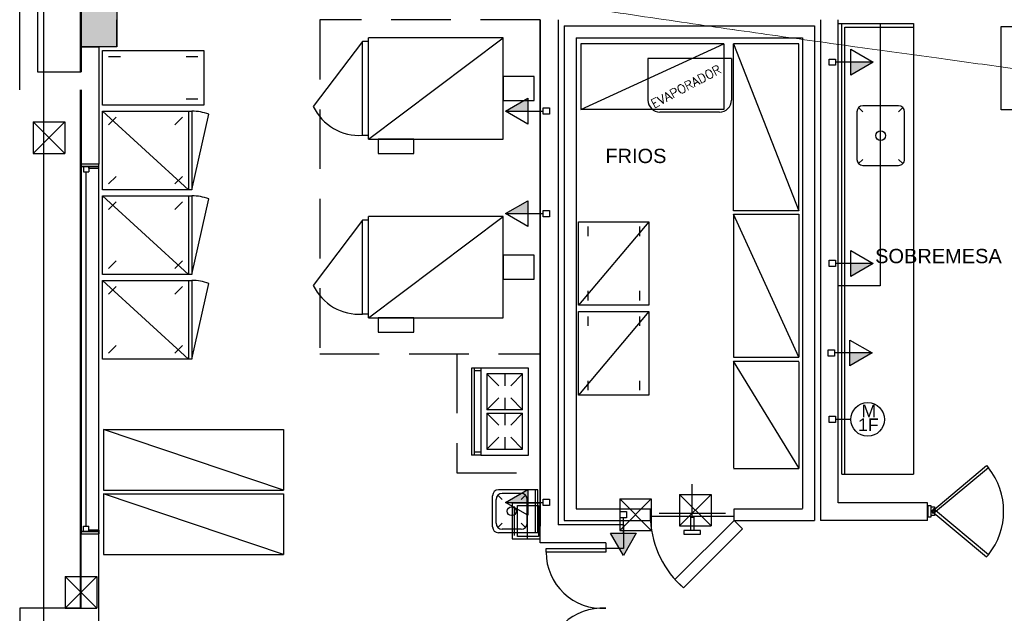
# Model space of a CAD drawing. Header units: millimetres. Extents: x 15 to 133, y 12 to 160.
# Tile 36 of 92: x 18.55 to 26.81, y 62.66 to 67.64. Entities that reach past the tile are written whole.
import ezdxf

# ---------------------------------------------------------------- set-up
doc = ezdxf.new("R2010")
doc.units = ezdxf.units.MM
doc.header["$MEASUREMENT"] = 0
doc.linetypes.add('Dashed', pattern=[0.75, 0.5, -0.25])
for name, color, linetype, lineweight in [('Eletroduto - Marco Polo', 6, 'Continuous', 9), ('Layout - Marco Polo', 252, 'Continuous', 25), ('Textos - Marco Polo', 143, 'Continuous', 25)]:
    doc.layers.add(name, color=color, linetype=linetype, lineweight=lineweight)
doc.layers.add('Parede - Marco Polo', color=7, linetype='Continuous')
doc.styles.add('Arial', font='arial.ttf')
doc.styles.add('romans', font='romans')

msp = doc.modelspace()

# ---------------------------------------------------------------- hatches: boundary and pattern name
at = {"layer": 'Layout - Marco Polo', "linetype": 'Continuous'}
for points in [[(25.5216, 67.285), (25.7092, 67.285), (25.5217, 67.1768)], [(22.8126, 66.8743), (22.6251, 66.8743), (22.8126, 66.9826)], [(22.8126, 66.0142), (22.6251, 66.0142), (22.8126, 66.1225)], [(25.5225, 65.5965), (25.71, 65.5965), (25.5225, 65.4882)], [(25.513, 64.8459), (25.7005, 64.8459), (25.513, 64.7377)], [(22.8126, 63.592), (22.6251, 63.592), (22.8126, 63.7003)], [(23.5063, 63.3346), (23.6145, 63.1471), (23.7228, 63.3346)]]:
    msp.add_hatch(color=256, dxfattribs=at).paths.add_polyline_path(points)
at = {"layer": 'Parede - Marco Polo', "linetype": 'Continuous'}
msp.add_hatch(color=256, dxfattribs=at).paths.add_polyline_path([(19.0662, 67.4137), (19.3662, 67.4137), (19.3662, 67.7932), (19.0662, 67.7937), (19.0662, 67.4137)])

# ---------------------------------------------------------------- linework, layer by layer
at = {"layer": 'Eletroduto - Marco Polo', "linetype": 'Continuous'}
for points in [[(40.4468, 60.5197), (39.5413, 61.1809), (38.699, 61.7922), (37.9156, 62.3559), (37.1867, 62.8743), (36.5082, 63.3495), (35.8756, 63.7838), (35.2846, 64.1795), (34.731, 64.5387), (34.2104, 64.8637), (33.7186, 65.1568), (33.2511, 65.4201), (32.8038, 65.6559), (32.3723, 65.8665), (31.9523, 66.054), (31.5394, 66.2207), (31.1294, 66.3689), (30.718, 66.5007), (30.3009, 66.6184), (29.8737, 66.7242), (29.4321, 66.8204), (28.9719, 66.9092), (28.4887, 66.9929), (27.9782, 67.0736), (27.4361, 67.1535), (26.8581, 67.235), (26.2399, 67.3203), (25.5771, 67.4116), (24.8656, 67.5111), (24.1009, 67.621), (23.2787, 67.7437)], [(40.4467, 60.5197), (39.5412, 61.1809), (38.6989, 61.7922), (37.9155, 62.3559), (37.1867, 62.8743), (36.5081, 63.3495), (35.8755, 63.7838), (35.2846, 64.1795), (34.731, 64.5387), (34.2104, 64.8637), (33.7185, 65.1568), (33.2511, 65.4201), (32.8038, 65.6559), (32.3723, 65.8665), (31.9522, 66.054), (31.5394, 66.2207), (31.1294, 66.3689), (30.718, 66.5007), (30.3008, 66.6184), (29.8736, 66.7242), (29.4321, 66.8204), (28.9718, 66.9092), (28.4886, 66.9929), (27.9781, 67.0736), (27.436, 67.1535), (26.858, 67.235), (26.2398, 67.3203), (25.5771, 67.4116), (24.8655, 67.5111), (24.1008, 67.621), (23.2787, 67.7437)]]:
    msp.add_spline(points, degree=3, dxfattribs=at)
at = {"layer": 'Layout - Marco Polo'}
for p, q in [((18.7512, 94.6163), (18.7512, 50.9537)), ((22.9172, 67.6392), (22.9172, 63.3932)), ((23.1172, 67.5892), (23.1172, 63.4392)), ((23.1172, 67.5892), (25.2171, 67.5892)), ((25.2171, 67.5892), (25.2171, 63.4392)), ((25.4471, 63.8292), (25.4471, 67.6092)), ((25.4471, 67.6092), (26.0471, 67.6092)), ((25.4726, 63.8292), (25.4726, 67.5792)), ((25.4726, 67.5792), (26.0471, 67.5792)), ((26.0471, 67.6092), (26.0471, 63.8292)), ((21.4772, 66.6392), (21.4772, 67.4892)), ((21.4772, 66.6392), (22.6072, 67.4892)), ((22.6072, 67.4892), (21.4772, 67.4892)), ((22.6072, 66.6392), (22.6072, 67.4892)), ((23.2172, 67.4892), (23.2172, 63.5392)), ((23.2172, 67.4892), (25.1171, 67.4892)), ((25.1171, 67.4892), (25.1171, 63.5397)), ((21.4272, 66.6692), (21.4272, 67.4592)), ((21.4772, 67.4592), (21.4272, 67.4592)), ((25.5217, 67.3933), (25.7092, 67.285)), ((25.5217, 67.1768), (25.5217, 67.3933)), ((19.2462, 66.9237), (19.2462, 67.3832)), ((19.2462, 67.3832), (20.0962, 67.3832)), ((19.2962, 67.3332), (19.3962, 67.3332)), ((19.9462, 67.3332), (20.0462, 67.3332)), ((20.0962, 67.3832), (20.0962, 66.9237)), ((25.3406, 67.2585), (25.3406, 67.3116)), ((25.3406, 67.3116), (25.3936, 67.3116)), ((25.3936, 67.3116), (25.3936, 67.2585)), ((25.3936, 67.2585), (25.3406, 67.2585)), ((25.5217, 67.285), (25.3936, 67.285)), ((25.7092, 67.285), (25.5217, 67.285)), ((25.7092, 67.285), (25.5217, 67.1768)), ((20.0462, 66.9737), (19.9462, 66.9737)), ((22.6251, 66.8743), (22.8126, 66.9826)), ((22.8126, 66.9826), (22.8126, 66.7661)), ((20.0962, 66.9237), (19.2462, 66.9237)), ((22.9406, 66.8478), (22.9406, 66.9009)), ((22.9406, 66.9009), (22.9937, 66.9009)), ((22.9937, 66.9009), (22.9937, 66.8478)), ((25.6226, 66.8692), (25.5871, 66.9047)), ((25.9221, 66.9192), (25.6226, 66.9192)), ((25.9221, 66.8692), (25.9576, 66.9047)), ((19.2462, 66.2137), (19.2462, 66.8737)), ((19.9662, 66.2137), (19.2462, 66.8737)), ((19.2462, 66.8737), (19.9962, 66.8737)), ((19.2962, 66.7597), (19.3612, 66.8232)), ((19.8512, 66.7597), (19.9162, 66.8232)), ((19.9662, 66.8737), (19.9662, 66.2137)), ((19.9962, 66.8737), (19.9962, 66.2137)), ((22.6251, 66.8743), (22.8126, 66.8743)), ((22.8126, 66.7661), (22.6251, 66.8743)), ((22.8126, 66.8743), (22.9406, 66.8743)), ((22.9937, 66.8478), (22.9406, 66.8478)), ((25.5721, 66.8692), (25.5721, 66.4692)), ((25.9726, 66.4692), (25.9726, 66.8692)), ((18.6646, 66.7849), (18.9296, 66.7849)), ((18.6646, 66.7849), (18.6646, 66.5199)), ((18.6646, 66.7849), (18.9296, 66.5199)), ((18.9296, 66.7849), (18.6646, 66.5199)), ((18.9296, 66.7849), (18.9296, 66.5199)), ((21.4772, 66.6692), (21.4272, 66.6692)), ((21.4772, 66.6392), (22.6072, 66.6392)), ((18.6646, 66.5199), (18.9296, 66.5199)), ((25.6226, 66.4692), (25.5871, 66.4337)), ((25.6226, 66.4192), (25.9221, 66.4192)), ((25.9221, 66.4692), (25.9576, 66.4337)), ((19.2962, 66.2637), (19.3612, 66.3272)), ((19.8512, 66.2637), (19.9162, 66.3272)), ((19.9962, 66.2137), (19.2462, 66.2137)), ((19.2462, 65.5037), (19.2462, 66.1637)), ((19.2462, 66.1637), (19.9962, 66.1637)), ((19.9662, 65.5037), (19.2462, 66.1637)), ((19.9662, 66.1637), (19.9662, 65.5037)), ((19.9962, 66.1637), (19.9962, 65.5037)), ((19.2962, 66.0497), (19.3612, 66.1137)), ((19.8512, 66.0497), (19.9162, 66.1137)), ((22.6251, 66.0142), (22.8126, 66.1225)), ((22.8126, 66.1225), (22.8126, 65.906)), ((21.4772, 65.1397), (21.4772, 65.9897)), ((22.6072, 65.9897), (21.4772, 65.9897)), ((21.4772, 65.1397), (22.6072, 65.9897)), ((22.6072, 65.1397), (22.6072, 65.9897)), ((22.6251, 66.0142), (22.8126, 66.0142)), ((22.8126, 65.906), (22.6251, 66.0142)), ((22.8126, 66.0142), (22.9406, 66.0142)), ((22.9406, 65.9877), (22.9406, 66.0408)), ((22.9406, 66.0408), (22.9937, 66.0408)), ((22.9937, 65.9877), (22.9406, 65.9877)), ((22.9937, 66.0408), (22.9937, 65.9877)), ((24.5371, 66.0092), (24.5371, 64.8092)), ((25.0871, 64.8092), (24.5371, 66.0092)), ((24.5371, 66.0092), (25.0871, 66.0092)), ((25.0871, 66.0092), (25.0871, 64.8092)), ((21.4272, 65.1697), (21.4272, 65.9597)), ((21.4772, 65.9597), (21.4272, 65.9597)), ((23.8282, 65.9457), (23.2382, 65.2457)), ((23.2382, 65.2457), (23.2382, 65.9457)), ((23.2382, 65.9457), (23.8282, 65.9457)), ((23.3182, 65.8257), (23.3182, 65.9057)), ((23.7482, 65.9057), (23.7482, 65.8257)), ((23.8282, 65.9457), (23.8282, 65.2457)), ((25.5225, 65.7047), (25.71, 65.5965)), ((25.5225, 65.4882), (25.5225, 65.7047)), ((19.2962, 65.5537), (19.3612, 65.6172)), ((19.8512, 65.5537), (19.9162, 65.6172)), ((25.3414, 65.5699), (25.3414, 65.623)), ((25.3414, 65.623), (25.3945, 65.623)), ((25.3945, 65.5699), (25.3414, 65.5699)), ((25.3945, 65.623), (25.3945, 65.5699)), ((25.5225, 65.5965), (25.3945, 65.5965)), ((25.71, 65.5965), (25.5225, 65.5965)), ((25.71, 65.5965), (25.5225, 65.4882)), ((19.9962, 65.5037), (19.2462, 65.5037)), ((19.2462, 64.7937), (19.2462, 65.4537)), ((19.2462, 65.4537), (19.9962, 65.4537)), ((19.9662, 64.7937), (19.2462, 65.4537)), ((19.2962, 65.3397), (19.3612, 65.4037)), ((19.8512, 65.3397), (19.9162, 65.4037)), ((19.9662, 65.4537), (19.9662, 64.7937)), ((19.9962, 65.4537), (19.9962, 64.7937)), ((23.3182, 65.2857), (23.3182, 65.3657)), ((23.7482, 65.3657), (23.7482, 65.2857)), ((23.8282, 65.2457), (23.2382, 65.2457)), ((21.4772, 65.1697), (21.4272, 65.1697)), ((23.8282, 65.1927), (23.2382, 64.4927)), ((23.2382, 64.4927), (23.2382, 65.1927)), ((23.2382, 65.1927), (23.8282, 65.1927)), ((23.8282, 65.1927), (23.8282, 64.4927)), ((21.4772, 65.1397), (22.6072, 65.1397)), ((23.3182, 65.0727), (23.3182, 65.1527)), ((23.7482, 65.1527), (23.7482, 65.0727)), ((25.513, 64.9542), (25.7005, 64.8459)), ((25.513, 64.7377), (25.513, 64.9542)), ((19.2962, 64.8437), (19.3612, 64.9072)), ((19.8512, 64.8437), (19.9162, 64.9072)), ((25.3319, 64.8194), (25.3319, 64.8724)), ((25.3319, 64.8724), (25.385, 64.8724)), ((25.385, 64.8724), (25.385, 64.8194)), ((25.513, 64.8459), (25.385, 64.8459)), ((25.7005, 64.8459), (25.513, 64.8459)), ((25.7005, 64.8459), (25.513, 64.7377)), ((19.9962, 64.7937), (19.2462, 64.7937)), ((24.5371, 64.8092), (25.0871, 64.8092)), ((24.5371, 64.7762), (24.5371, 63.8807)), ((25.0871, 63.8807), (24.5371, 64.7762)), ((24.5371, 64.7762), (25.0871, 64.7762)), ((25.0871, 64.7722), (25.0871, 63.8767)), ((25.385, 64.8194), (25.3319, 64.8194)), ((22.3392, 64.7192), (22.3392, 63.9892)), ((22.4192, 64.7192), (22.3392, 64.7192)), ((22.3642, 64.7192), (22.3642, 63.9892)), ((22.4192, 64.6942), (22.3642, 64.6942)), ((22.7692, 64.6692), (22.4692, 64.6692)), ((22.4692, 64.6692), (22.4692, 64.3692)), ((22.4692, 64.6692), (22.5692, 64.5692)), ((22.6192, 64.6692), (22.6192, 64.5692)), ((22.7692, 64.6692), (22.6692, 64.5692)), ((22.7692, 64.3692), (22.7692, 64.6692)), ((23.3182, 64.5327), (23.3182, 64.6127)), ((23.7482, 64.6127), (23.7482, 64.5327)), ((22.5692, 64.4692), (22.4692, 64.3692)), ((22.6192, 64.4692), (22.6192, 64.3692)), ((22.6692, 64.4692), (22.7692, 64.3692)), ((23.8282, 64.4927), (23.2382, 64.4927)), ((22.7692, 64.3692), (22.4692, 64.3692)), ((22.4692, 64.3392), (22.7692, 64.3392)), ((22.4692, 64.3392), (22.4692, 64.0392)), ((22.4692, 64.3392), (22.5692, 64.2392)), ((22.6192, 64.3392), (22.6192, 64.2392)), ((22.7692, 64.3392), (22.6692, 64.2392)), ((22.7692, 64.0392), (22.7692, 64.3392)), ((25.3406, 64.2614), (25.3406, 64.3145)), ((25.3406, 64.3145), (25.3936, 64.3145)), ((25.3936, 64.2614), (25.3406, 64.2614)), ((25.3936, 64.3145), (25.3936, 64.2614)), ((25.5221, 64.2879), (25.3936, 64.2879)), ((22.5692, 64.1392), (22.4692, 64.0392)), ((22.6192, 64.1392), (22.6192, 64.0392)), ((22.6692, 64.1392), (22.7692, 64.0392)), ((22.4192, 64.0142), (22.3642, 64.0142)), ((22.4692, 64.0392), (22.7692, 64.0392)), ((22.4192, 63.9892), (22.3392, 63.9892)), ((24.5371, 63.8767), (25.0871, 63.8767)), ((25.4471, 63.8292), (26.0471, 63.8292)), ((22.8972, 63.6972), (22.5672, 63.6972)), ((22.6251, 63.592), (22.8126, 63.7003)), ((22.8126, 63.7003), (22.8126, 63.4838)), ((22.8772, 63.3372), (22.8772, 63.6972)), ((22.8972, 63.3372), (22.8972, 63.6972)), ((24.1901, 63.4667), (24.1901, 63.7447)), ((22.5172, 63.3872), (22.5172, 63.6472)), ((22.5472, 63.4172), (22.5472, 63.6172)), ((22.5972, 63.6172), (22.5617, 63.6522)), ((22.7572, 63.6672), (22.5972, 63.6672)), ((22.6251, 63.592), (22.8126, 63.592)), ((22.8126, 63.4838), (22.6251, 63.592)), ((22.7572, 63.6172), (22.7922, 63.6522)), ((22.8072, 63.4172), (22.8072, 63.6172)), ((22.8126, 63.592), (22.9406, 63.592)), ((22.9406, 63.5655), (22.9406, 63.6186)), ((22.9406, 63.6186), (22.9937, 63.6186)), ((22.9937, 63.6186), (22.9937, 63.5655)), ((23.5834, 63.6216), (23.8484, 63.6216)), ((23.5834, 63.6216), (23.5834, 63.3566)), ((23.5834, 63.6216), (23.8484, 63.3566)), ((23.8484, 63.6216), (23.5834, 63.3566)), ((23.8484, 63.6216), (23.8484, 63.3566)), ((24.0856, 63.6591), (24.3506, 63.6591)), ((24.0856, 63.6591), (24.0856, 63.3941)), ((24.0856, 63.6591), (24.3506, 63.3941)), ((24.3506, 63.6591), (24.0856, 63.3941)), ((24.3506, 63.6591), (24.3506, 63.3941)), ((22.9937, 63.5655), (22.9406, 63.5655)), ((23.2172, 63.5392), (23.8422, 63.5392)), ((23.588, 63.5157), (23.6411, 63.5157)), ((23.588, 63.4626), (23.588, 63.5157)), ((23.6411, 63.5157), (23.6411, 63.4626)), ((23.8422, 63.4392), (23.8422, 63.5392)), ((24.5421, 63.4392), (24.5421, 63.5392)), ((24.5421, 63.5392), (25.1171, 63.5392)), ((26.1971, 63.5637), (26.1691, 63.5637)), ((26.1691, 63.5637), (26.1691, 63.4712)), ((26.1971, 63.4712), (26.1971, 63.5637)), ((23.1172, 63.4392), (23.8422, 63.4392)), ((23.6411, 63.4626), (23.588, 63.4626)), ((23.6145, 63.3346), (23.6145, 63.4626)), ((24.1761, 63.4667), (24.1761, 63.3552)), ((24.1901, 63.4667), (24.1761, 63.4667)), ((24.1761, 63.4667), (24.2046, 63.4667)), ((24.2046, 63.4667), (24.2046, 63.3552)), ((24.5421, 63.4392), (25.2171, 63.4392)), ((26.1691, 63.4712), (26.1971, 63.4712)), ((22.5972, 63.4172), (22.5617, 63.3817)), ((22.7572, 63.3672), (22.5972, 63.3672)), ((22.7572, 63.4172), (22.7922, 63.3817)), ((22.9172, 63.2537), (22.9172, 63.3932)), ((23.5834, 63.3566), (23.8484, 63.3566)), ((24.0856, 63.3941), (24.3506, 63.3941)), ((22.8972, 63.3372), (22.5672, 63.3372)), ((23.6145, 63.1471), (23.5063, 63.3346)), ((23.5063, 63.3346), (23.7228, 63.3346)), ((23.7228, 63.3346), (23.6145, 63.1471)), ((18.9336, 62.9691), (19.1986, 62.9691)), ((18.9336, 62.9691), (18.9336, 62.7041)), ((18.9336, 62.9691), (19.1986, 62.7041)), ((19.1986, 62.9691), (18.9336, 62.7041)), ((19.1986, 62.9691), (19.1986, 62.7041)), ((18.9336, 62.7041), (19.1986, 62.7041))]:
    msp.add_line(p, q, dxfattribs=at)
at = {"layer": 'Layout - Marco Polo', "linetype": 'Continuous'}
for p, q in [((21.4272, 67.4577), (21.0137, 66.9127)), ((24.5201, 67.3157), (23.8207, 67.3157)), ((23.8207, 67.3157), (23.8207, 66.9657)), ((24.5201, 67.3157), (24.5201, 66.9657)), ((19.9962, 66.2137), (20.1362, 66.8482)), ((24.4206, 66.8657), (23.9206, 66.8657)), ((19.9962, 65.5037), (20.1362, 66.1382)), ((21.4272, 65.9582), (21.0137, 65.4127)), ((19.9962, 64.7937), (20.1362, 65.4282)), ((23.8422, 63.4767), (24.5421, 63.4767)), ((23.9146, 63.5017), (24.4696, 63.5017))]:
    msp.add_line(p, q, dxfattribs=at)
at = {"layer": 'Layout - Marco Polo', "linetype": 'Dashed'}
for p, q in [((22.6997, 63.5577), (22.6997, 63.3142)), ((22.7257, 63.5667), (22.9032, 63.5667)), ((22.7257, 63.3052), (22.7257, 63.5667)), ((22.8067, 63.5862), (22.8067, 63.2862)), ((22.9032, 63.5667), (22.9032, 63.3052)), ((22.9032, 63.3052), (22.7257, 63.3052))]:
    msp.add_line(p, q, dxfattribs=at)
for points in [[(22.9172, 67.6392), (21.0672, 67.6392), (21.0672, 64.8392), (22.9172, 64.8392)], [(22.2172, 64.8392), (22.2172, 63.8392), (22.9172, 63.8392), (22.9172, 67.6392)], [(22.9172, 63.5862), (22.6822, 63.5862), (22.6822, 63.2862), (22.9172, 63.2862), (22.9172, 63.5862)]]:
    msp.add_lwpolyline(points, dxfattribs=at)
at = {"layer": 'Layout - Marco Polo'}
for points in [[(25.4171, 67.6092), (25.7671, 67.6092), (25.7676, 65.4092), (25.4171, 65.4092)], [(24.4581, 67.4392), (23.2587, 67.4392), (23.2587, 66.8892), (24.4581, 67.4392), (24.4581, 66.8892), (23.2587, 66.8892)], [(25.0871, 66.0392), (25.0871, 67.4392), (24.5371, 67.4392), (25.0871, 66.0392), (24.5371, 66.0392), (24.5371, 67.4392)], [(19.2537, 64.2037), (20.7637, 64.2037), (20.7637, 63.6937), (19.2537, 64.2037), (19.2537, 63.6937), (20.7637, 63.6937)], [(19.2537, 63.6637), (20.7637, 63.6637), (20.7637, 63.1537), (19.2537, 63.6637), (19.2537, 63.1537), (20.7637, 63.1537)], [(26.2246, 63.4982), (26.2246, 63.4807), (26.1971, 63.4807), (26.1971, 63.5547), (26.2246, 63.5547), (26.2246, 63.5367)]]:
    msp.add_lwpolyline(points, dxfattribs=at)
for points in [[(26.7841, 67.5842), (28.1841, 67.5842), (28.1841, 66.8842), (26.7841, 66.8842), (26.7841, 67.5842)], [(22.6072, 66.9642), (22.8672, 66.9642), (22.8672, 67.1642), (22.6072, 67.1642), (22.6072, 66.9642)], [(21.8572, 66.5192), (21.8572, 66.6392), (21.5572, 66.6392), (21.5572, 66.5192), (21.8572, 66.5192)], [(22.6072, 65.4647), (22.8672, 65.4647), (22.8672, 65.6647), (22.6072, 65.6647), (22.6072, 65.4647)], [(21.8572, 65.0197), (21.8572, 65.1397), (21.5572, 65.1397), (21.5572, 65.0197), (21.8572, 65.0197)], [(22.8192, 64.7192), (22.4192, 64.7192), (22.4192, 63.9892), (22.8192, 63.9892), (22.8192, 64.7192)], [(24.5421, 63.4397), (24.0471, 62.9447), (24.1176, 62.8742), (24.6126, 63.3692), (24.5421, 63.4397)], [(24.1201, 63.3552), (24.1201, 63.3267), (24.2601, 63.3267), (24.2601, 63.3552), (24.1201, 63.3552)], [(23.4662, 63.1737), (22.9662, 63.1737), (22.9662, 63.2037), (23.4662, 63.2037), (23.4662, 63.1737)]]:
    msp.add_lwpolyline(points, close=True, dxfattribs=at)
at = {"layer": 'Layout - Marco Polo', "linetype": 'Continuous'}
for points in [[(26.6606, 63.9007), (26.6756, 63.8827), (26.2146, 63.4987), (26.2001, 63.5162), (26.6606, 63.9007)], [(26.6606, 63.1347), (26.6756, 63.1527), (26.2146, 63.5367), (26.2001, 63.5187), (26.6606, 63.1347)]]:
    msp.add_lwpolyline(points, close=True, dxfattribs=at)
at = {"layer": 'Layout - Marco Polo'}
for centre, radius in [((25.7726, 66.6692), 0.0407), ((25.6631, 64.2879), 0.1412), ((22.6772, 63.5172), 0.0366), ((26.2236, 63.5177), 0.00463)]:
    msp.add_circle(centre, radius, dxfattribs=at)
at = {"layer": 'Layout - Marco Polo', "linetype": 'Continuous'}
for centre, radius, start, end in [((21.3967, 67.0942), 0.4238, 205.353, 274.115), ((23.9206, 66.9657), 0.1, 180, 270), ((24.4206, 66.9657), 0.1, 270, 0), ((19.9962, 66.4737), 0.4, 69.4635, 90), ((19.9962, 65.7632), 0.4, 69.4635, 90), ((19.9962, 65.0537), 0.4, 69.4635, 90), ((21.3967, 65.5942), 0.4238, 205.353, 274.115), ((26.2181, 63.5177), 0.5856, 321.43, 38.5696)]:
    msp.add_arc(centre, radius, start, end, dxfattribs=at)
at = {"layer": 'Layout - Marco Polo'}
for centre, radius, start, end in [((25.6226, 66.8692), 0.05, 90.0004, 180), ((25.9221, 66.8692), 0.05, 0.00041, 90.0004), ((25.6226, 66.4692), 0.05, 180, 270), ((25.9221, 66.4692), 0.05, 270, 0.00041), ((22.5672, 63.6472), 0.05, 90, 180), ((22.5972, 63.6172), 0.05, 90, 180), ((22.7572, 63.6172), 0.05, 0, 90), ((22.5672, 63.3872), 0.05, 180, 270), ((22.5972, 63.4172), 0.05, 180, 270), ((22.7572, 63.4172), 0.05, 270, 0), ((23.4372, 63.1737), 0.4709, 180, 273.543), ((23.4372, 62.2337), 0.4709, 86.4571, 180)]:
    msp.add_arc(centre, radius, start, end, dxfattribs=at)
at = {"layer": 'Layout - Marco Polo', "color": 9, "linetype": 'Continuous'}
msp.add_arc((24.6626, 63.4897), 0.8222, 183.486, 228.486, dxfattribs=at)
at = {"layer": 'Parede - Marco Polo'}
for p, q in [((18.5511, 67.0537), (18.5511, 68.5537)), ((18.7011, 68.4037), (18.7011, 67.2037)), ((19.0661, 67.2037), (19.0661, 67.7937)), ((19.0662, 67.7937), (19.0662, 67.2037)), ((19.0577, 67.7132), (19.0577, 67.2037)), ((19.3661, 67.6437), (19.3661, 67.4137)), ((19.3662, 67.4137), (19.3662, 67.6392)), ((22.9172, 63.5437), (22.9172, 67.6392)), ((23.0672, 67.6392), (23.0672, 63.5437)), ((23.0672, 67.6392), (23.0672, 63.4032)), ((25.2671, 67.6392), (25.2671, 63.4392)), ((25.4171, 63.5892), (25.4171, 67.6392)), ((19.0661, 67.4137), (19.2161, 67.4137)), ((19.3661, 67.4137), (19.2161, 67.4137)), ((19.2162, 67.4137), (19.2162, 66.4287)), ((19.3662, 67.4137), (19.2162, 67.4137)), ((18.7011, 67.2037), (19.0661, 67.2037)), ((19.0577, 67.0537), (19.0577, 62.7037)), ((19.0662, 67.0537), (19.0662, 66.4287)), ((19.0662, 66.4287), (19.0662, 66.4097)), ((19.2162, 66.4287), (19.0662, 66.4287)), ((19.0662, 66.4287), (19.0662, 66.4097)), ((19.1307, 66.4097), (19.0662, 66.4097)), ((19.0662, 66.4097), (19.2162, 66.4097)), ((19.0662, 66.4097), (19.0662, 63.3477)), ((19.2162, 66.4097), (19.0662, 66.4097)), ((19.0862, 66.4097), (19.1307, 66.4097)), ((19.0862, 66.4097), (19.0862, 66.3652)), ((19.1307, 66.4097), (19.1307, 66.3652)), ((19.1307, 66.3967), (19.1307, 66.4097)), ((19.1307, 66.3967), (19.2162, 66.3967)), ((19.2162, 66.3967), (19.2162, 66.4287)), ((19.2162, 66.4097), (19.2162, 66.4287)), ((19.2162, 63.3477), (19.2162, 66.4097)), ((19.0862, 66.3652), (19.1307, 66.3652)), ((19.1082, 63.3922), (19.1082, 66.3652)), ((26.1661, 63.5892), (25.4171, 63.5892)), ((26.1661, 63.4392), (26.1661, 63.5892)), ((26.1661, 63.4392), (26.1661, 63.5892)), ((26.1661, 63.4392), (25.2671, 63.4392)), ((19.1307, 63.3477), (19.0662, 63.3477)), ((19.0662, 63.3287), (19.0662, 63.3477)), ((19.0662, 63.3477), (19.0662, 63.3287)), ((19.2162, 63.3477), (19.0662, 63.3477)), ((19.0662, 63.3477), (19.2162, 63.3477)), ((19.0862, 63.3922), (19.1307, 63.3922)), ((19.0862, 63.3477), (19.0862, 63.3922)), ((19.0862, 63.3477), (19.1307, 63.3477)), ((19.1307, 63.3477), (19.1307, 63.3922)), ((19.2162, 63.3602), (19.1307, 63.3602)), ((19.1307, 63.3477), (19.1307, 63.3602)), ((19.2162, 63.3602), (19.2162, 63.3287)), ((19.2162, 63.3287), (19.2162, 63.3477)), ((23.6162, 63.4032), (23.0672, 63.4032)), ((23.6162, 63.4032), (23.6162, 63.2037)), ((19.0662, 62.7037), (19.0662, 63.3287)), ((19.0662, 63.3287), (19.2162, 63.3287)), ((19.2162, 62.2132), (19.2162, 63.3287)), ((23.4662, 63.2537), (22.9172, 63.2537)), ((23.4662, 63.2537), (23.4662, 63.2037)), ((23.6162, 63.2037), (23.4662, 63.2037)), ((18.5512, 62.7037), (18.5512, 61.2037)), ((19.0662, 62.7037), (18.5512, 62.7037))]:
    msp.add_line(p, q, dxfattribs=at)
msp.add_lwpolyline([(19.0662, 67.7937), (19.3662, 67.7937), (19.3662, 67.4137), (19.0662, 67.4137), (19.0662, 67.7937)], close=True, dxfattribs=at)

# ---------------------------------------------------------------- texts
at = {"layer": 'Layout - Marco Polo', "char_height": 0.1059, "attachment_point": 7, "line_spacing_factor": 0.798, "style": 'Arial'}
for s, insert, width in [('M', (25.6118, 64.3062), 0.12708), ('1F', (25.5828, 64.1902), 0.25416)]:
    msp.add_mtext(s, dxfattribs=dict(at, insert=insert, width=width))
at = {"layer": 'Parede - Marco Polo', "insert": (23.8722, 66.8961), "char_height": 0.075, "width": 0.9, "attachment_point": 7, "rotation": 28.00045, "line_spacing_factor": 0.798, "style": 'romans'}
msp.add_mtext('EVAPORADOR', dxfattribs=at)
at = {"layer": 'Textos - Marco Polo', "char_height": 0.12, "line_spacing_factor": 0.798, "style": 'Arial'}
for s, insert, width, attachment_point in [('FRIOS', (23.4632, 66.4369), 0.72, 7), ('SOBREMESA', (26.2567, 65.5969), 1.296, 8)]:
    msp.add_mtext(s, dxfattribs=dict(at, insert=insert, width=width, attachment_point=attachment_point))

doc.saveas('drawing.dxf')
